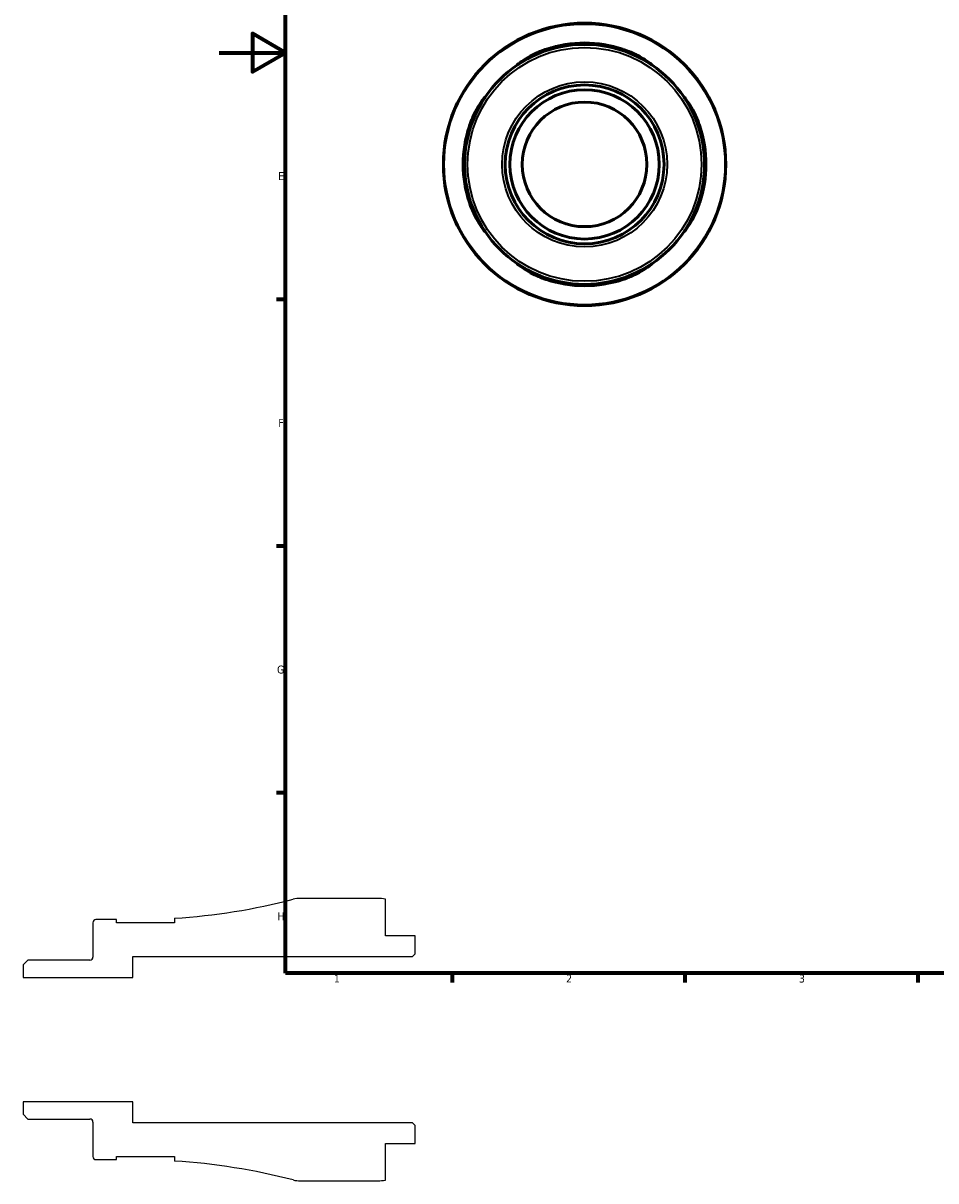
# Model space of a CAD drawing. Header units: millimetres. Extents: x -59 to 906, y -42 to 594.
# Tile 1 of 5: x -59 to 216, y -42 to 306. Entities that reach past the tile are written whole.
import ezdxf

# ---------------------------------------------------------------- set-up
doc = ezdxf.new("R2010")
doc.units = ezdxf.units.MM
for name, color, linetype, lineweight in [('Border (ANSI)', 7, 'Continuous', 70), ('Visible (ANSI)', 7, 'Continuous', 50), ('Visible Narrow (ANSI)', 7, 'Continuous', 35)]:
    doc.layers.add(name, color=color, linetype=linetype, lineweight=lineweight)
doc.styles.add('Note Text (ANSI)', font='tahoma.ttf')

# ---------------------------------------------------------------- blocks, each defined once
blk = doc.blocks.new('Borders Default Border')
at = {"layer": 'Border (ANSI)'}
for p, q in [((20, 222.75), (17.2, 222.75)), ((20, 148.5), (17.2, 148.5)), ((20, 74.25), (17.2, 74.25)), ((70.08, 20), (70.08, 17.2)), ((140.17, 20), (140.17, 17.2)), ((210.25, 20), (210.25, 17.2))]:
    blk.add_line(p, q, dxfattribs=at)
at = {"layer": 'Border (ANSI)', "flags": 128}
for points in [[(20, 20), (20, 574), (821, 574), (821, 20), (20, 20)], [(0, 297), (20, 297), (10, 302.77), (10, 291.23), (20, 297)]]:
    blk.add_lwpolyline(points, dxfattribs=at)
at = {"layer": 'Border (ANSI)', "color": 5, "true_color": 0x0000ff, "char_height": 2.4, "attachment_point": 7, "style": 'Note Text (ANSI)'}
for s, insert in [('E', (17.71, 258.68)), ('F', (17.78, 184.43)), ('G', (17.4, 110.13)), ('H', (17.53, 35.93)), ('1', (34.5, 17.2)), ('2', (104.4, 17.2)), ('3', (174.46, 17.15))]:
    blk.add_mtext(s, dxfattribs=dict(at, insert=insert))

msp = doc.modelspace()

# ---------------------------------------------------------------- linework, layer by layer
for p, q in [((47.75, 42.5), (24.39, 42.5)), ((50, 31.25), (50, 42.27)), ((-38, 35.2), (-38, 24.83)), ((-30.95, 36.12), (-37.08, 36.12)), ((-30.95, 35.12), (-30.95, 36.12)), ((-13.45, 35.12), (-30.95, 35.12)), ((-13.45, 36.53), (-13.45, 35.12)), ((59, 31.25), (50, 31.25)), ((59, 25.85), (59, 31.25)), ((-26, 18.75), (-26, 25)), ((-26, 25), (58.15, 25)), ((58.15, 25), (59, 25.85)), ((-57.57, 23.9), (-59, 22.47)), ((-59, 22.47), (-59, 18.75)), ((-38.93, 23.9), (-57.57, 23.9)), ((-59, 18.75), (-26, 18.75)), ((-26, -18.75), (-59, -18.75)), ((-59, -18.75), (-59, -22.47)), ((-26, -25), (-26, -18.75)), ((-59, -22.47), (-57.57, -23.9)), ((-57.57, -23.9), (-38.93, -23.9)), ((-38, -24.83), (-38, -35.2)), ((58.15, -25), (-26, -25)), ((59, -25.85), (58.15, -25)), ((59, -31.25), (59, -25.85)), ((50, -42.27), (50, -31.25)), ((50, -31.25), (59, -31.25)), ((-37.08, -36.12), (-30.95, -36.12)), ((-30.95, -36.12), (-30.95, -35.13)), ((-30.95, -35.13), (-13.45, -35.13)), ((-13.45, -35.13), (-13.45, -36.53)), ((24.39, -42.5), (47.75, -42.5))]:
    msp.add_line(p, q)
for centre, major_axis, start_param, end_param in [((-26, 229.94), (-187.71, -48.27), 1.383891, 1.570796), ((24.39, 34), (-8.5, 0), 4.712389, 4.964092), ((47.75, 31.25), (-11.02, 2.25), 4.712389, 4.913747), ((-37.08, 35.2), (-0.925, 0), 4.712389, 6.283185), ((-38.93, 24.83), (0, -0.925), 0, 1.570796), ((-38.93, -24.83), (0.925, 0), 0, 1.570796), ((-37.08, -35.2), (0, -0.925), 4.712389, 6.283185), ((-26, -229.94), (193.41, -12.55), 1.383891, 1.570796), ((24.39, -34), (8.23, -2.12), 4.712389, 4.964092), ((47.75, -31.25), (11.25, 0), 4.712389, 4.913747)]:
    msp.add_ellipse(centre, major_axis=major_axis, ratio=1, start_param=start_param, end_param=end_param)
at = {"layer": 'Visible (ANSI)'}
for radius in [42.5, 36.12, 23.9, 22.47, 18.75]:
    msp.add_circle((109.96, 263.43), radius, dxfattribs=at)
for start, end in [(71.6516, 108.3484), (161.6516, 198.3484), (341.6516, 18.3484), (251.6516, 288.3484)]:
    msp.add_arc((109.96, 263.43), 36.53, start, end, dxfattribs=at)
for points, knots in [([(90.58, 293.91), (90.17, 293.65), (89.89, 293.47), (89.66, 293.35), (89.7, 293.4), (90.1, 293.74), (90.5, 294.04), (91.69, 294.87), (92.56, 295.42), (94.58, 296.53), (95.75, 297.09), (97.48, 297.76), (97.97, 297.94), (98.46, 298.1)], [-2.069306, -2.069306, -2.069306, -2.069306, -1.774746, -1.774746, -1.487345, -1.487345, -1.162808, -1.162808, -0.762852, -0.762852, -0.357726, -0.357726, -0.200977, -0.200977, -0.200977, -0.200977]), ([(121.46, 298.1), (121.52, 298.08), (121.57, 298.06), (122.39, 297.79), (123.14, 297.5), (124.96, 296.71), (125.99, 296.19), (127.74, 295.18), (128.48, 294.7), (129.51, 293.98), (129.85, 293.71), (130.22, 293.4), (130.26, 293.35), (130.03, 293.47), (129.75, 293.65), (129.34, 293.91)], [-1.861018, -1.861018, -1.861018, -1.861018, -1.843071, -1.843071, -1.602839, -1.602839, -1.229482, -1.229482, -0.87039, -0.87039, -0.574895, -0.574895, -0.293318, -0.293318, 0, 0, 0, 0]), ([(75.28, 274.93), (75.3, 274.98), (75.32, 275.04), (75.6, 275.86), (75.89, 276.61), (76.67, 278.43), (77.2, 279.46), (78.2, 281.21), (78.69, 281.95), (79.41, 282.98), (79.68, 283.32), (79.99, 283.69), (80.04, 283.73), (79.91, 283.49), (79.73, 283.22), (79.47, 282.81)], [-1.86109, -1.86109, -1.86109, -1.86109, -1.843104, -1.843104, -1.602825, -1.602825, -1.229474, -1.229474, -0.870399, -0.870399, -0.574914, -0.574914, -0.293334, -0.293334, -0.000071, -0.000071, -0.000071, -0.000071]), ([(140.44, 282.81), (140.18, 283.22), (140, 283.49), (139.88, 283.73), (139.93, 283.69), (140.27, 283.29), (140.57, 282.89), (141.4, 281.7), (141.95, 280.83), (143.06, 278.8), (143.62, 277.63), (144.29, 275.91), (144.47, 275.42), (144.63, 274.93)], [-2.069307, -2.069307, -2.069307, -2.069307, -1.774772, -1.774772, -1.487372, -1.487372, -1.162839, -1.162839, -0.762887, -0.762887, -0.357745, -0.357745, -0.200978, -0.200978, -0.200978, -0.200978]), ([(79.47, 244.05), (79.73, 243.64), (79.91, 243.36), (80.04, 243.13), (79.98, 243.17), (79.65, 243.57), (79.35, 243.96), (78.52, 245.16), (77.96, 246.03), (76.86, 248.05), (76.3, 249.22), (75.62, 250.94), (75.45, 251.43), (75.28, 251.93)], [-2.069307, -2.069307, -2.069307, -2.069307, -1.774772, -1.774772, -1.487372, -1.487372, -1.162839, -1.162839, -0.762887, -0.762887, -0.357745, -0.357745, -0.200978, -0.200978, -0.200978, -0.200978]), ([(144.63, 251.93), (144.61, 251.87), (144.59, 251.81), (144.32, 250.99), (144.03, 250.25), (143.24, 248.42), (142.72, 247.39), (141.71, 245.64), (141.23, 244.91), (140.51, 243.88), (140.24, 243.54), (139.93, 243.17), (139.88, 243.13), (140, 243.36), (140.18, 243.64), (140.44, 244.05)], [-1.86109, -1.86109, -1.86109, -1.86109, -1.843104, -1.843104, -1.602825, -1.602825, -1.229474, -1.229474, -0.870399, -0.870399, -0.574914, -0.574914, -0.293334, -0.293334, -0.000071, -0.000071, -0.000071, -0.000071]), ([(98.46, 228.75), (98.4, 228.77), (98.34, 228.79), (97.53, 229.07), (96.78, 229.36), (94.95, 230.14), (93.93, 230.67), (92.17, 231.67), (91.44, 232.16), (90.41, 232.88), (90.07, 233.14), (89.7, 233.46), (89.66, 233.51), (89.89, 233.38), (90.17, 233.2), (90.58, 232.94)], [-1.86109, -1.86109, -1.86109, -1.86109, -1.843104, -1.843104, -1.602825, -1.602825, -1.229474, -1.229474, -0.870399, -0.870399, -0.574914, -0.574914, -0.293334, -0.293334, -0.000071, -0.000071, -0.000071, -0.000071]), ([(129.34, 232.94), (129.75, 233.2), (130.03, 233.38), (130.26, 233.51), (130.22, 233.45), (129.82, 233.12), (129.42, 232.81), (128.23, 231.99), (127.36, 231.43), (125.33, 230.33), (124.17, 229.77), (122.44, 229.09), (121.95, 228.92), (121.46, 228.75)], [-2.069307, -2.069307, -2.069307, -2.069307, -1.774772, -1.774772, -1.487372, -1.487372, -1.162839, -1.162839, -0.762887, -0.762887, -0.357745, -0.357745, -0.200978, -0.200978, -0.200978, -0.200978])]:
    msp.add_open_spline(points, degree=3, knots=knots, dxfattribs=at)
at = {"layer": 'Visible Narrow (ANSI)'}
for p, q in [((98.46, 297.69), (98.46, 298.08)), ((121.46, 298.08), (121.46, 297.69)), ((75.31, 274.93), (75.69, 274.93)), ((144.23, 274.93), (144.61, 274.93)), ((75.69, 251.93), (75.31, 251.93)), ((144.61, 251.93), (144.23, 251.93)), ((98.46, 228.77), (98.46, 229.16)), ((121.46, 229.16), (121.46, 228.77))]:
    msp.add_line(p, q, dxfattribs=at)
for radius in [42.23, 35.2, 24.83]:
    msp.add_circle((109.96, 263.43), radius, dxfattribs=at)

# ---------------------------------------------------------------- block references
msp.add_blockref('Borders Default Border', (0, 0))

doc.saveas('drawing.dxf')
